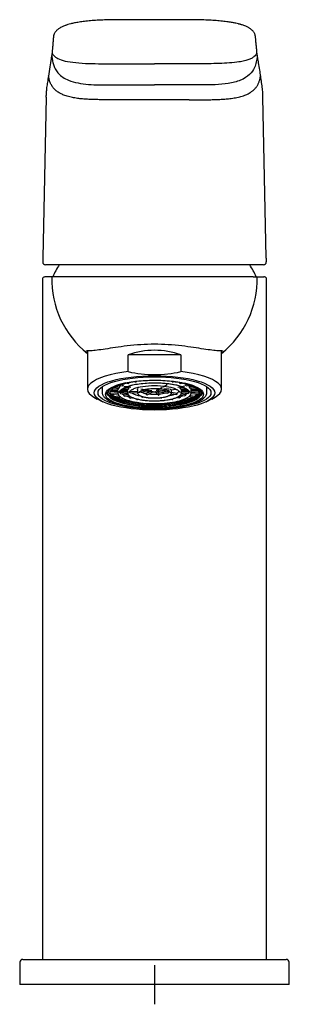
# Model space of a CAD drawing. Header units: millimetres. Extents: x -18 to 328, y -35 to 492.
# Tile 2 of 3: x 57 to 105, y 316 to 492. Entities that reach past the tile are written whole.
import ezdxf

# ---------------------------------------------------------------- set-up
doc = ezdxf.new("R2010")
doc.units = ezdxf.units.MM
doc.layers.add('DV1_Standard', color=7, linetype='Continuous')
doc.layers.add('Standard', color=7, linetype='Continuous')

# ---------------------------------------------------------------- blocks, each defined once
blk = doc.blocks.new('SEANNOT_GROUP')
at = {"layer": 'Standard', "color": 136}
for p, q in [((81.34, 323.5), (81.34, 316.5)), ((84.84, 320), (77.84, 320))]:
    blk.add_line(p, q, dxfattribs=at)
blk = doc.blocks.new('SE')
at = {"layer": 'DV1_Standard', "color": 7}
for p, q in [((75.48, 484.15), (81.35, 484.15)), ((87.22, 484.15), (81.35, 484.16)), ((75.32, 480.38), (81.35, 480.38)), ((87.38, 480.37), (81.35, 480.37)), ((62.02, 478.18), (61.42, 449.55)), ((62.04, 478.18), (62.04, 478.47)), ((100.67, 478.18), (100.66, 478.5)), ((101.28, 449.56), (100.68, 478.18)), ((100.78, 448.32), (61.92, 448.32)), ((98.96, 446.17), (61.91, 446.17)), ((98.96, 446.17), (100.85, 446.17)), ((61.35, 445.67), (61.35, 324.5)), ((101.35, 324.5), (101.35, 445.68)), ((69.42, 432.97), (69.42, 426.15)), ((86.04, 432.27), (76.66, 432.27)), ((76.66, 429.28), (76.66, 432.27)), ((86.04, 432.27), (86.04, 429.28)), ((93.29, 426.15), (93.29, 432.97)), ((72, 426.56), (72, 425.64)), ((74.46, 426.57), (75.04, 426.53)), ((75.05, 426.44), (75.04, 426.53)), ((75.09, 426.83), (75.63, 426.74)), ((75.6, 426.99), (75.71, 426.97)), ((75.65, 426.74), (75.66, 426.75)), ((75.71, 426.89), (75.71, 426.97)), ((75.88, 426.7), (77.14, 426.5)), ((76.41, 427.2), (76.64, 427.13)), ((76.67, 427.13), (76.68, 427.14)), ((77.91, 427.47), (77.96, 427.44)), ((78.02, 427.43), (78.03, 427.44)), ((81.74, 426), (82.76, 426.52)), ((82.9, 426.59), (83.63, 426.96)), ((84.56, 427.45), (84.57, 427.45)), ((84.62, 427.46), (84.66, 427.48)), ((85.51, 426.52), (86.76, 426.73)), ((85.92, 427.16), (85.93, 427.16)), ((85.97, 427.16), (86.19, 427.22)), ((86.98, 426.78), (86.98, 426.78)), ((87, 426.77), (87.52, 426.86)), ((87.62, 426.57), (88.15, 426.61)), ((87.62, 426.57), (87.62, 426.48)), ((90.7, 425.64), (90.7, 426.56)), ((72.89, 425.58), (73.06, 425.14)), ((73.44, 425.43), (74.82, 425.54)), ((73.44, 425.43), (73.44, 425.4)), ((73.45, 425.35), (73.44, 425.4)), ((73.46, 425.8), (74.81, 425.8)), ((73.49, 425.21), (73.49, 425.21)), ((73.49, 425.2), (73.49, 425.21)), ((73.49, 425.2), (73.5, 425.2)), ((73.5, 425.2), (74.86, 425.31)), ((73.65, 426.04), (74.8, 426.04)), ((74.07, 426.36), (75, 426.29)), ((74.25, 424.87), (75.04, 425)), ((74.25, 424.87), (74.25, 424.84)), ((74.25, 424.79), (74.25, 424.84)), ((74.35, 424.64), (75.26, 424.79)), ((74.81, 425.96), (74.8, 426.04)), ((74.81, 425.81), (74.82, 425.49)), ((75.01, 426.29), (75.02, 426.3)), ((75.18, 425.8), (76.55, 425.81)), ((75.29, 425.58), (76.55, 425.68)), ((75.29, 425.58), (75.29, 425.5)), ((75.32, 425.35), (75.32, 425.35)), ((75.33, 425.34), (76.57, 425.44)), ((75.42, 426.04), (76.54, 426.05)), ((75.71, 426.24), (76.69, 426.16)), ((75.9, 425.15), (76.62, 425.27)), ((75.9, 425.15), (75.9, 425.07)), ((75.96, 424.92), (75.96, 424.92)), ((75.99, 424.92), (76.79, 425.05)), ((76.15, 426.44), (76.73, 426.4)), ((76.54, 426.05), (76.54, 425.97)), ((76.55, 425.81), (76.56, 425.5)), ((76.7, 426.17), (76.7, 426.17)), ((76.73, 426.4), (76.73, 426.32)), ((76.88, 424.78), (77.08, 424.84)), ((76.88, 424.78), (76.88, 424.7)), ((76.97, 425.72), (78.32, 425.82)), ((76.97, 425.72), (76.97, 425.63)), ((76.99, 425.48), (77, 425.48)), ((77.01, 425.48), (78.33, 425.58)), ((78.31, 426.01), (78.33, 425.5)), ((78.7, 425.62), (78.71, 425.62)), ((78.72, 425.61), (80.77, 425.78)), ((78.94, 426.21), (80.79, 425.91)), ((79.02, 424.84), (79.02, 424.9)), ((79.06, 425.88), (80.34, 425.98)), ((79.19, 424.71), (79.35, 424.79)), ((79.89, 425.36), (80.69, 425.77)), ((79.89, 425.36), (79.89, 425.28)), ((80, 425.15), (80.01, 425.15)), ((80.06, 425.15), (81.08, 425.67)), ((80.52, 425.92), (80.49, 425.96)), ((81.45, 425.66), (81.99, 425.11)), ((81.8, 425.71), (82.21, 425.28)), ((81.87, 425.74), (83.72, 425.44)), ((81.95, 425.87), (84.01, 426.03)), ((82.08, 425.07), (82.09, 425.08)), ((82.17, 426.13), (82.11, 426.04)), ((82.17, 426.13), (83.95, 426.27)), ((82.21, 425.2), (82.21, 425.28)), ((82.38, 425.9), (83.8, 425.68)), ((83.74, 425.44), (83.75, 425.45)), ((83.8, 425.59), (83.8, 425.68)), ((84.27, 426.06), (84.27, 426.06)), ((84.28, 426.05), (85.2, 426.13)), ((84.32, 425.34), (85.27, 425.19)), ((84.37, 425.5), (84.39, 426.02)), ((84.37, 425.59), (85.35, 425.43)), ((85.29, 425.19), (85.29, 425.2)), ((85.35, 425.34), (85.35, 425.43)), ((85.68, 424.87), (85.91, 424.81)), ((85.91, 424.72), (85.91, 424.81)), ((85.95, 426.43), (85.94, 426.35)), ((85.94, 425.08), (86.78, 424.95)), ((85.95, 426.43), (86.47, 426.48)), ((85.98, 426.2), (85.98, 426.2)), ((85.99, 426.19), (86.93, 426.27)), ((86.1, 425.31), (86.86, 425.19)), ((86.14, 425.5), (86.15, 425.86)), ((86.14, 425.47), (87.4, 425.38)), ((86.15, 425.99), (86.16, 426.08)), ((86.15, 425.84), (86.15, 425.84)), ((86.15, 425.84), (87.49, 425.84)), ((86.15, 425.72), (87.44, 425.62)), ((86.16, 426.08), (87.22, 426.09)), ((86.8, 424.95), (86.81, 424.95)), ((86.86, 425.1), (86.86, 425.19)), ((87.41, 425.38), (87.41, 425.39)), ((87.44, 425.54), (87.44, 425.62)), ((87.49, 424.83), (88.43, 424.68)), ((87.65, 426.33), (87.65, 426.33)), ((87.66, 426.32), (88.56, 426.4)), ((87.7, 425.05), (88.54, 424.92)), ((87.85, 425.35), (89.24, 425.24)), ((87.88, 425.49), (87.89, 425.92)), ((87.88, 425.59), (89.3, 425.49)), ((87.9, 426.09), (87.89, 426)), ((87.89, 425.92), (87.9, 426.01)), ((87.89, 425.85), (87.89, 425.85)), ((87.89, 425.84), (89.21, 425.85)), ((87.9, 426.09), (88.99, 426.09)), ((88.54, 424.89), (88.53, 424.83)), ((88.54, 424.89), (88.54, 424.92)), ((89.25, 425.25), (89.24, 425.25)), ((89.3, 425.46), (89.29, 425.4)), ((89.3, 425.46), (89.3, 425.49)), ((89.64, 425.15), (89.77, 425.48)), ((71.12, 424.4), (72.14, 423.91)), ((74.33, 424.64), (74.33, 424.65)), ((75.53, 424.39), (75.81, 424.47)), ((75.53, 424.39), (75.53, 424.35)), ((75.54, 424.31), (75.53, 424.35)), ((75.65, 424.17), (75.64, 424.17)), ((75.68, 424.17), (76.17, 424.31)), ((76.97, 424.56), (76.97, 424.55)), ((77.01, 424.55), (77.41, 424.67)), ((77.22, 423.93), (77.22, 423.98)), ((77.35, 423.8), (77.34, 423.8)), ((77.4, 423.81), (77.6, 423.91)), ((78.28, 424.27), (78.27, 424.28)), ((78.34, 424.28), (78.46, 424.34)), ((79.13, 424.71), (79.12, 424.71)), ((79.32, 423.58), (79.31, 423.58)), ((79.42, 423.61), (79.45, 423.65)), ((79.79, 424.1), (79.8, 424.1)), ((81.42, 424.04), (81.41, 424.04)), ((81.44, 423.5), (81.43, 423.5)), ((82.45, 424.64), (82.47, 424.62)), ((82.56, 424.59), (82.57, 424.59)), ((83.03, 424.11), (83.04, 424.11)), ((83.4, 423.67), (83.45, 423.62)), ((83.55, 423.59), (83.54, 423.59)), ((84.33, 424.37), (84.48, 424.3)), ((84.53, 424.29), (84.54, 424.29)), ((85.23, 423.94), (85.44, 423.83)), ((85.35, 424.7), (85.78, 424.58)), ((85.5, 423.83), (85.49, 423.83)), ((85.62, 424.01), (85.62, 423.96)), ((85.82, 424.58), (85.82, 424.58)), ((86.62, 424.34), (87.14, 424.2)), ((86.98, 424.51), (87.28, 424.43)), ((87.18, 424.2), (87.17, 424.2)), ((87.28, 424.39), (87.28, 424.43)), ((87.28, 424.39), (87.28, 424.34)), ((88.45, 424.69), (88.45, 424.69)), ((90.56, 423.91), (91.58, 424.4)), ((57.35, 324), (57.31, 320)), ((57.86, 324.5), (74.44, 324.5)), ((74.44, 324.5), (88.26, 324.5)), ((88.26, 324.5), (104.84, 324.5)), ((104.85, 324.5), (104.84, 324.5)), ((105.39, 320), (105.35, 324)), ((105.38, 320), (57.31, 320)), ((105.39, 320), (105.38, 320))]:
    blk.add_line(p, q, dxfattribs=at)
for centre, radius, start, end in [((59.26, 448.66), 42.04, 0.2429, 1.206), ((61.91, 448.82), 0.5, 178.8014, 270), ((81.35, 437.77), 20, 148.112, 155.1654), ((81.35, 437.77), 20, 24.8346, 31.8821), ((100.78, 448.82), 0.5, 269.9851, 1.2142), ((100.79, 448.82), 0.5, 270, 1.1986), ((79.98, 445.74), 16.95, 178.559, 231.3892), ((82.6, 445.8), 17.06, 308.794, 1.2325), ((81.35, 396.33), 37.83, 82.5948, 97.405), ((81.35, 449.71), 20.97, 257.0745, 282.9255), ((78.29, 421.5), 6.05, 112.0798, 115.2089), ((78, 427.57), 0.138, 283.3706, 323.6812), ((84.59, 427.59), 0.137, 218.6638, 257.5469), ((74.09, 426.09), 0.917, 214.856, 225.2043), ((74.09, 426.05), 0.917, 214.0418, 225.2343), ((73.8, 425.38), 0.357, 184.2138, 208.8653), ((75.52, 427.54), 2.99, 231.2098, 244.7195), ((75.52, 427.57), 2.99, 232.1413, 244.7063), ((75.49, 425.99), 0.684, 153.7073, 175.8943), ((63.16, 425.56), 11.65, 1.2287, 1.967), ((75.79, 426.07), 0.7, 205.2845, 224.3861), ((76.89, 427.21), 2.29, 234.0118, 244.3277), ((78.55, 430.7), 6.15, 248.5826, 254.2045), ((77.04, 426), 0.501, 160.0357, 174.639), ((67.93, 425.68), 8.61, 0.9199, 1.9183), ((79.43, 429.15), 4.25, 238.9837, 262.7003), ((80.18, 427.94), 2.59, 242.4535, 263.5655), ((79.16, 424.84), 0.136, 179.7459, 257.0567), ((80.03, 425.28), 0.136, 179.4921, 256.8688), ((80.02, 425.24), 0.0992, 262.3463, 296.0855), ((81.35, 434.4), 9.16, 263.7138, 273.1021), ((80.85, 426.28), 0.491, 227.5467, 266.1044), ((81.08, 426.53), 0.84, 243.6145, 261.3639), ((80.75, 426), 0.225, 274.2318, 287.7261), ((80.85, 426.29), 0.384, 260.7592, 272.8953), ((81.35, 427.84), 2.18, 263.0427, 273.0197), ((81.47, 427.01), 1.35, 275.3813, 288.2925), ((81.59, 426.29), 0.323, 277.0373, 298.219), ((81.84, 426.2), 0.447, 268.679, 310.4772), ((81.71, 426.35), 0.507, 289.874, 322.7127), ((81.92, 426.23), 0.366, 263.2765, 274.482), ((82.07, 425.19), 0.112, 224.426, 275.0388), ((81.74, 425.37), 0.869, 60.6382, 67.0765), ((82.08, 425.21), 0.132, 275.7476, 357.8626), ((81.91, 426.15), 0.364, 305.6482, 313.3416), ((81.89, 430.13), 4.85, 273.7998, 287.6308), ((82.24, 432.74), 7.95, 281.5616, 289.7686), ((85.63, 425.99), 0.538, 9.6137, 22.9913), ((88.88, 425.9), 2.72, 177.9701, 181.1266), ((86.95, 426.06), 0.653, 318.1909, 334.6309), ((87.17, 425.98), 0.734, 8.4118, 28.9844), ((90.76, 425.89), 2.87, 177.8734, 180.8657), ((88.28, 424.86), 0.248, 322.8258, 354.263), ((87.32, 427.33), 2.73, 296.3333, 310.4316), ((87.32, 427.37), 2.73, 296.3492, 309.4269), ((89.07, 425.4), 0.231, 319.8718, 326.2465), ((88.8, 425.45), 0.494, 338.9515, 354.1784), ((88.67, 426.07), 0.856, 317.3354, 323.8251), ((88.67, 426.04), 0.856, 317.3029, 324.4571), ((88.99, 425.83), 0.859, 330.1262, 346.9661), ((74.36, 424.72), 0.0814, 238.8522, 243.9497), ((74.35, 424.69), 0.0531, 244.0528, 250.9695), ((77.7, 432.1), 8.04, 247.2736, 254.4055), ((77.7, 432.13), 8.04, 247.7121, 254.3992), ((75.71, 424.32), 0.17, 185.1991, 240.1212), ((75.67, 424.27), 0.11, 246.9213, 254.1671), ((75.67, 424.24), 0.0795, 254.17, 263.2445), ((79.72, 439.33), 15.55, 255.9554, 260.7514), ((79.72, 439.37), 15.55, 256.189, 259.6144), ((77.37, 423.95), 0.15, 186.138, 248.5105), ((77.36, 423.94), 0.137, 251.8241, 260.719), ((77.37, 423.91), 0.11, 260.6845, 271.057), ((80.1, 436.23), 11.9, 256.6538, 257.6687), ((77.36, 423.89), 0.0879, 273.1745, 297.055), ((78.3, 424.41), 0.136, 179.8546, 257.1373), ((79.32, 423.71), 0.134, 185.907, 254.1045), ((79.33, 423.73), 0.153, 255.2105, 265.7339), ((79.34, 423.71), 0.136, 265.706, 277.1175), ((80.83, 434.66), 10.58, 261.833, 265.844), ((79.34, 423.68), 0.104, 277.2813, 318.3747), ((79.8, 424.23), 0.131, 219.8743, 265.0378), ((79.81, 424.21), 0.113, 265.0637, 317.9086), ((81.14, 431.77), 7.19, 263.0522, 267.7698), ((81.42, 423.62), 0.118, 203.6104, 257.5035), ((81.41, 424.17), 0.123, 230.7403, 270.855), ((81.43, 423.65), 0.151, 257.7272, 270.1804), ((81.42, 424.17), 0.124, 269.4695, 308.9331), ((81.44, 423.66), 0.152, 270.1591, 282.6479), ((81.44, 423.62), 0.119, 282.9661, 334.8382), ((82.55, 424.7), 0.112, 224.4308, 275.1617), ((82.56, 424.72), 0.132, 275.5849, 338.9849), ((83.02, 424.22), 0.112, 224.4329, 275.2146), ((83.02, 424.24), 0.132, 275.515, 329.0841), ((83.52, 423.69), 0.102, 224.0763, 258.6485), ((83.52, 423.72), 0.132, 259.6884, 274.6704), ((83.53, 423.74), 0.153, 274.6215, 288.4168), ((83.54, 423.72), 0.135, 290.0473, 354.0553), ((84.51, 424.43), 0.138, 283.832, 0.1523), ((82.69, 435.78), 11.43, 282.5343, 283.8663), ((85.48, 423.91), 0.088, 243.3643, 256.7265), ((85.48, 423.93), 0.101, 261.2379, 279.8854), ((85.48, 423.97), 0.147, 280.0334, 294.779), ((85.47, 423.97), 0.154, 298.7416, 353.6603), ((83.1, 438.73), 14.94, 279.7292, 284.5955), ((83.1, 438.77), 14.94, 280.51, 284.3513), ((87.15, 424.26), 0.0643, 262.5608, 286.9655), ((87.14, 424.33), 0.135, 287.3599, 302.5978), ((87.09, 424.36), 0.183, 309.4982, 353.9282), ((85.17, 431.67), 7.55, 286.2518, 293.1033), ((85.17, 431.64), 7.55, 286.2433, 293.5679), ((88.39, 424.8), 0.129, 298.9117, 312.8119), ((57.85, 324), 0.5, 90, 179.5), ((104.85, 324), 0.5, 0.5, 90)]:
    blk.add_arc(centre, radius, start, end, dxfattribs=at)
for centre, major_axis, ratio, start_param, end_param in [((81.35, 423.06), (-11.94, 0), 0.838561, 4.308563, 5.116215), ((81.35, 426.15), (11.94, 0), 0.285187, 1.974622, 3.68302), ((81.35, 426.15), (-11.94, 0), 0.285187, 2.600166, 4.308563), ((81.35, 425.4), (-8.34, 0), 0.285192, 5.370937, 6.283185), ((81.35, 425.4), (-8.34, 0), 0.285192, 0, 4.003911), ((81.35, 426.03), (-6.55, 0), 0.285192, -0.418527, -0.272287), ((81.35, 425.4), (6.4, 0), 0.285187, 0.708074, 2.514), ((81.35, 425.4), (-6.4, 0), 0.285187, 3.821896, 5.601097), ((81.35, 426.03), (-4.81, 0), 0.285192, -0.384094, -0.279682), ((81.35, 425.4), (-4.66, 0), 0.285187, 3.778958, 5.64829), ((81.35, 425.4), (4.67, 0), 0.285187, 0.646305, 2.498146), ((81.35, 426.03), (4.81, 0), 0.285192, 0.299718, 0.402614), ((81.35, 426.03), (6.55, 0), 0.285192, 0.292324, 0.436723), ((81.35, 425.64), (-9.35, 0), 0.285187, 0.00154, 0.010148), ((81.35, 425.85), (-8.51, 0), 0.285192, 0.007397, 0.109622), ((81.35, 425.58), (-8.02, 0), 0.285192, 0, 3.093743), ((81.35, 425.58), (-8.02, 0), 0.285192, 6.283026, 6.283185), ((81.35, 425.83), (-8.16, 0), 0.285192, 0.205538, 0.270371), ((81.35, 425.83), (-8.16, 0), 0.285192, 0.273206, 0.531436), ((81.35, 425.51), (6.27, 0), 0.285187, 3.131033, 3.15174), ((81.35, 425.51), (4.79, 0), 0.285187, 3.121122, 3.152094), ((81.35, 425.51), (4.53, 0), 0.285187, 3.131091, 3.15174), ((81.35, 425.51), (-3.02, 0), 0.285187, 6.265574, 6.283185), ((81.35, 425.51), (-3.02, 0), 0.285187, 0, 0.010502), ((81.35, 425.51), (2.76, 0), 0.285187, 3.13627, 3.15174), ((81.35, 425.4), (2.89, 0), 0.285187, 0.71851, 2.45901), ((81.35, 425.4), (2.88, 0), 0.285187, 0.647038, 2.38274), ((81.35, 426.03), (6.25, 0), 0.285192, -0.753908, -0.615893), ((81.35, 425.51), (4.79, 0), 0.285187, 0, 0.010148), ((81.35, 425.51), (4.79, 0), 0.285187, 6.272684, 6.283185), ((81.35, 426.03), (6.25, 0), 0.285192, -0.492106, -0.365007), ((81.35, 425.51), (6.27, 0), 0.285187, 0.010502, 0.014154), ((81.35, 425.51), (-6.53, 0), 0.285187, 3.139205, 3.15174), ((81.35, 425.83), (8.16, 0), 0.285192, -0.507503, -0.258059), ((81.35, 425.83), (-8.16, 0), 0.285192, -3.387157, -3.34713), ((81.35, 425.85), (-8.51, 0), 0.285192, 3.03197, 3.130331), ((81.35, 425.83), (-8.16, 0), 0.285192, 0.535737, 0.79253), ((81.35, 425.83), (-8.16, 0), 0.285192, 0.798241, 1.053663), ((81.35, 425.83), (-8.16, 0), 0.285192, 1.060704, 1.31485), ((81.35, 425.4), (-6.4, 0), 0.285187, 0.90252, 2.173197), ((81.35, 425.4), (6.4, 0), 0.285187, 4.101957, 5.211538), ((81.35, 425.4), (-4.66, 0), 0.285187, 1.087328, 2.206344), ((81.35, 425.83), (-8.16, 0), 0.285192, 1.323115, 1.576099), ((81.35, 425.4), (2.88, 0), 0.285187, 4.226708, 5.18611), ((81.35, 425.4), (4.67, 0), 0.285187, 4.43583, 5.19696), ((81.35, 425.4), (2.89, 0), 0.285187, 4.545926, 5.277525), ((81.35, 425.83), (8.16, 0), 0.285192, 4.727057, 4.979012), ((81.35, 425.83), (8.16, 0), 0.285192, -1.29385, -1.042775), ((81.35, 425.83), (8.16, 0), 0.285192, -1.03165, -0.781292), ((81.35, 425.83), (8.16, 0), 0.285192, -0.769533, -0.519721)]:
    blk.add_ellipse(centre, major_axis=major_axis, ratio=ratio, start_param=start_param, end_param=end_param, dxfattribs=at)
for centre, major_axis in [((81.35, 425.49), (10.75, 0)), ((81.35, 425.49), (10.07, 0)), ((81.35, 425.25), (-8.75, 0))]:
    blk.add_ellipse(centre, major_axis=major_axis, ratio=0.285187, dxfattribs=at)
for points, knots in [([(100.67, 478.53), (100.67, 478.59), (100.67, 478.8), (100.64, 479.2), (100.61, 479.72), (100.54, 480.25), (100.44, 480.79), (100.37, 481.35), (100.27, 482.1), (100.12, 483.09), (99.93, 484.2), (99.8, 485), (99.72, 485.42), (99.69, 485.62), (99.65, 485.78), (99.62, 486.08), (99.59, 486.49), (99.55, 486.87), (99.52, 487.29), (99.48, 487.67), (99.45, 488.01), (99.42, 488.32), (99.4, 488.58), (99.38, 488.76), (99.37, 488.89), (99.35, 488.98), (99.34, 489.08), (99.31, 489.2), (99.27, 489.34), (99.22, 489.5), (99.13, 489.68), (99, 489.86), (98.84, 490.05), (98.65, 490.22), (98.47, 490.37), (98.29, 490.49), (98.09, 490.6), (97.87, 490.72), (97.61, 490.84), (97.31, 490.96), (97.02, 491.06), (96.79, 491.13), (96.62, 491.18), (96.48, 491.22), (96.23, 491.28), (95.83, 491.38), (95.23, 491.5), (94.43, 491.63), (93.45, 491.75), (92.33, 491.85), (91.11, 491.93), (89.79, 491.98), (88.33, 492), (86.59, 492.01), (84.51, 492.01), (82.18, 492.01), (79.9, 492.01), (77.82, 492.01), (75.92, 492.01), (74.14, 492), (72.55, 491.97), (71.17, 491.9), (69.97, 491.82), (68.88, 491.71), (67.92, 491.58), (67.1, 491.43), (66.44, 491.28), (65.99, 491.15), (65.69, 491.06), (65.49, 490.99), (65.26, 490.9), (65, 490.8), (64.73, 490.67), (64.46, 490.52), (64.22, 490.36), (64.03, 490.21), (63.87, 490.05), (63.66, 489.82), (63.47, 489.49), (63.36, 489.13), (63.32, 488.82), (63.3, 488.54), (63.27, 488.25), (63.24, 487.91), (63.21, 487.55), (63.18, 487.19), (63.15, 486.86), (63.12, 486.55), (63.09, 486.24), (63.06, 485.85), (63.02, 485.66), (62.97, 485.37), (62.85, 484.7), (62.66, 483.55), (62.44, 482.15), (62.3, 481.07), (62.19, 480.38), (62.11, 479.92), (62.09, 479.59), (62.07, 479.41), (62.07, 479.39)], [0, 0, 0, 0, 0.005646, 0.026321, 0.047924, 0.07046, 0.093637, 0.117679, 0.142088, 0.190946, 0.247308, 0.287596, 0.295974, 0.304327, 0.312647, 0.320893, 0.328769, 0.337993, 0.347295, 0.355668, 0.363202, 0.369892, 0.375724, 0.380113, 0.382109, 0.383978, 0.385953, 0.388181, 0.390784, 0.393685, 0.396917, 0.400627, 0.40457, 0.408132, 0.411056, 0.413631, 0.416057, 0.418559, 0.421591, 0.424743, 0.427521, 0.429477, 0.430636, 0.431539, 0.433055, 0.436326, 0.440501, 0.4456, 0.451715, 0.458198, 0.464712, 0.471845, 0.479691, 0.488137, 0.499815, 0.513156, 0.525539, 0.536352, 0.546554, 0.556154, 0.564976, 0.57205, 0.578742, 0.585046, 0.59092, 0.596341, 0.601346, 0.605444, 0.607295, 0.608959, 0.611066, 0.613767, 0.616724, 0.620274, 0.623962, 0.627141, 0.629782, 0.633341, 0.641194, 0.64792, 0.653898, 0.659654, 0.665868, 0.673394, 0.681656, 0.690303, 0.696751, 0.703525, 0.710623, 0.718093, 0.727264, 0.740272, 0.754011, 0.818257, 0.889533, 0.937884, 0.958396, 0.978143, 0.996975, 1, 1, 1, 1]), ([(63.03, 485.51), (63.04, 485.46), (63.07, 485.15), (63.16, 484.59), (63.37, 483.83), (63.71, 483.09), (64.23, 482.37), (64.98, 481.72), (66.12, 481.12), (67.69, 480.69), (69.58, 480.46), (71.49, 480.38), (73.41, 480.37), (74.68, 480.37), (75.32, 480.37)], [0, 0, 0, 0, 0.015317, 0.091576, 0.167835, 0.244094, 0.320353, 0.396611, 0.47287, 0.578297, 0.683723, 0.789149, 0.894576, 1, 1, 1, 1]), ([(63.1, 486.07), (63.14, 485.98), (63.22, 485.81), (63.43, 485.56), (63.81, 485.23), (64.57, 484.83), (66.21, 484.45), (68.42, 484.24), (70.77, 484.16), (73.13, 484.15), (74.7, 484.15), (75.48, 484.15)], [0, 0, 0, 0, 0.069885, 0.137847, 0.203245, 0.34121, 0.472754, 0.605169, 0.737583, 0.869315, 1, 1, 1, 1]), ([(99.6, 486.07), (99.6, 486.05), (99.54, 485.94), (99.42, 485.73), (99.16, 485.45), (98.77, 485.17), (98.22, 484.9), (97.44, 484.66), (96.3, 484.44), (94.75, 484.28), (92.9, 484.19), (91.01, 484.16), (89.11, 484.15), (87.85, 484.15), (87.22, 484.15)], [0, 0, 0, 0, 0.013542, 0.089938, 0.166334, 0.24273, 0.319126, 0.395523, 0.471919, 0.577535, 0.683151, 0.788768, 0.894384, 1, 1, 1, 1]), ([(99.67, 485.51), (99.63, 485.16), (99.54, 484.48), (99.17, 483.37), (98.41, 482.19), (96.79, 481.14), (94.53, 480.59), (92.15, 480.4), (89.76, 480.37), (88.17, 480.37), (87.38, 480.37)], [0, 0, 0, 0, 0.103265, 0.203432, 0.337815, 0.471471, 0.604222, 0.736973, 0.868487, 1, 1, 1, 1]), ([(75.16, 477.74), (75.16, 477.74), (74.85, 477.74), (74.24, 477.74), (73.33, 477.74), (72.41, 477.74), (71.49, 477.75), (70.57, 477.77), (69.66, 477.8), (68.74, 477.86), (67.83, 477.95), (66.92, 478.09), (66.04, 478.28), (65.15, 478.57), (64.6, 478.82), (64.06, 479.14), (63.59, 479.53), (63.19, 479.99), (62.87, 480.51), (62.64, 481.08), (62.52, 481.59), (62.47, 481.91), (62.45, 482.03)], [0, 0, 0, 0, 0.000001, 0.057854, 0.115708, 0.173562, 0.231416, 0.289269, 0.347123, 0.404977, 0.46283, 0.520684, 0.578538, 0.636392, 0.684332, 0.732272, 0.780212, 0.828152, 0.876092, 0.924032, 0.971972, 1, 1, 1, 1]), ([(62.07, 479.39), (62.06, 479.27), (62.05, 479), (62.03, 478.71), (62.03, 478.54), (62.03, 478.51)], [0, 0, 0, 0, 0.416576, 0.900482, 1, 1, 1, 1]), ([(87.54, 477.74), (86.96, 477.74), (85.77, 477.74), (84, 477.74), (82.23, 477.74), (80.47, 477.74), (78.7, 477.74), (76.93, 477.74), (75.74, 477.74), (75.16, 477.74)], [0, 0, 0, 0, 0.142857, 0.285715, 0.428572, 0.57143, 0.714287, 0.857144, 1, 1, 1, 1]), ([(61.42, 449.54), (61.41, 449.37), (61.41, 449.23), (61.41, 448.96), (61.41, 448.87), (61.41, 448.84)], [0, 0, 0, 0, 0.425519, 0.425519, 1, 1, 1, 1]), ([(61.91, 446.17), (61.82, 446.16), (61.67, 446.15), (61.5, 446.05), (61.39, 445.89), (61.38, 445.75), (61.37, 445.67)], [0, 0, 0, 0, 0.250334, 0.499978, 0.749638, 1, 1, 1, 1]), ([(101.34, 445.67), (101.34, 445.75), (101.33, 445.85), (101.28, 445.97), (101.22, 446.04), (101.15, 446.1), (101.02, 446.16), (100.92, 446.16), (100.84, 446.17)], [0, 0, 0, 0, 0.269175, 0.387216, 0.499889, 0.612581, 0.730674, 1, 1, 1, 1]), ([(76.47, 433.85), (75, 433.68), (73.68, 433.47), (71.47, 433.13), (70.6, 433.03), (69.43, 432.96), (69.12, 432.99), (69.09, 432.83), (69.19, 432.71), (69.41, 432.52)], [0, 0, 0, 0, 0.276306, 0.276306, 0.552613, 0.552613, 0.828919, 0.828919, 1, 1, 1, 1]), ([(93.29, 432.52), (93.51, 432.71), (93.61, 432.83), (93.58, 432.99), (93.27, 432.96), (92.09, 433.03), (91.23, 433.13), (89.01, 433.47), (87.7, 433.68), (86.23, 433.85)], [0, 0, 0, 0, 0.170574, 0.170574, 0.44705, 0.44705, 0.723525, 0.723525, 1, 1, 1, 1]), ([(73.33, 425.37), (73.3, 425.98), (74.15, 426.57), (77.1, 427.44), (79.19, 427.69), (82.34, 427.7), (83.4, 427.64), (85.34, 427.42), (86.25, 427.25), (87.74, 426.84), (88.35, 426.58), (89.17, 426.03), (89.4, 425.73), (89.43, 424.82), (88.59, 424.23), (85.63, 423.37), (83.55, 423.12), (80.39, 423.11), (79.34, 423.16), (77.39, 423.38), (76.49, 423.55), (74.99, 423.97), (74.38, 424.22), (73.56, 424.77), (73.34, 425.07), (73.33, 425.37)], [0, 0, 0, 0, 0.125, 0.125, 0.25, 0.25, 0.3125, 0.3125, 0.375, 0.375, 0.4375, 0.4375, 0.5, 0.5, 0.625, 0.625, 0.75, 0.75, 0.8125, 0.8125, 0.875, 0.875, 0.9375, 0.9375, 1, 1, 1, 1]), ([(73.33, 425.37), (73.35, 424.77), (74.23, 424.18), (77.24, 423.34), (79.34, 423.1), (82.49, 423.11), (83.54, 423.18), (85.46, 423.41), (86.35, 423.58), (87.81, 424.01), (88.4, 424.27), (89.18, 424.82), (89.39, 425.12), (89.35, 426.03), (88.47, 426.61), (85.46, 427.45), (83.36, 427.69), (80.21, 427.68), (79.17, 427.62), (77.24, 427.39), (76.35, 427.21), (74.89, 426.79), (74.3, 426.53), (73.53, 425.98), (73.33, 425.69), (73.33, 425.4)], [0, 0, 0, 0, 0.1252, 0.1252, 0.250401, 0.250401, 0.313001, 0.313001, 0.375601, 0.375601, 0.438201, 0.438201, 0.500801, 0.500801, 0.626002, 0.626002, 0.751202, 0.751202, 0.813802, 0.813802, 0.876402, 0.876402, 0.939002, 0.939002, 1, 1, 1, 1]), ([(75.08, 425.53), (75.08, 425.54), (75.08, 425.58), (75.1, 425.67), (75.16, 425.78), (75.25, 425.89), (75.38, 426.01), (75.54, 426.13), (75.73, 426.25), (75.96, 426.36), (76.19, 426.47), (76.35, 426.52), (76.43, 426.55)], [0, 0, 0, 0, 0.028013, 0.142737, 0.250974, 0.365764, 0.477086, 0.587416, 0.697726, 0.808373, 0.919467, 1, 1, 1, 1]), ([(75.71, 426.89), (75.71, 426.88), (75.71, 426.86), (75.71, 426.85), (75.71, 426.84), (75.71, 426.82), (75.7, 426.81), (75.7, 426.8), (75.69, 426.79), (75.69, 426.78), (75.68, 426.77), (75.67, 426.76), (75.67, 426.75), (75.66, 426.75), (75.66, 426.75), (75.66, 426.75)], [0, 0, 0, 0, 0.221311, 0.221311, 0.221311, 0.442628, 0.442628, 0.442628, 0.663859, 0.663859, 0.663859, 0.885042, 0.885042, 0.885042, 1, 1, 1, 1]), ([(76.67, 427.13), (76.66, 427.13), (76.65, 427.13), (76.65, 427.13), (76.64, 427.13), (76.64, 427.13), (76.64, 427.13)], [0, 0, 0, 0, 0.856178, 0.856178, 0.856178, 1, 1, 1, 1]), ([(76.77, 427.28), (76.77, 427.26), (76.77, 427.25), (76.76, 427.23), (76.76, 427.22), (76.75, 427.21), (76.75, 427.2), (76.74, 427.18), (76.73, 427.17), (76.73, 427.16), (76.72, 427.15), (76.71, 427.15), (76.7, 427.14), (76.69, 427.14), (76.69, 427.14), (76.68, 427.14)], [0, 0, 0, 0, 0.221311, 0.221311, 0.221311, 0.442628, 0.442628, 0.442628, 0.663859, 0.663859, 0.663859, 0.885042, 0.885042, 0.885042, 1, 1, 1, 1]), ([(78.02, 427.43), (78.01, 427.43), (77.99, 427.43), (77.98, 427.44), (77.98, 427.44), (77.97, 427.44), (77.96, 427.44)], [0, 0, 0, 0, 0.63709, 0.63709, 0.63709, 1, 1, 1, 1]), ([(84.62, 427.46), (84.62, 427.46), (84.62, 427.46), (84.62, 427.46), (84.61, 427.46), (84.6, 427.45), (84.59, 427.45), (84.58, 427.45), (84.57, 427.45), (84.57, 427.45)], [0, 0, 0, 0, 0.055712, 0.055712, 0.055712, 0.67706, 0.67706, 0.67706, 1, 1, 1, 1]), ([(85.92, 427.16), (85.91, 427.17), (85.9, 427.17), (85.89, 427.18), (85.89, 427.18), (85.88, 427.19), (85.87, 427.2), (85.86, 427.22), (85.85, 427.23), (85.85, 427.24), (85.84, 427.25), (85.84, 427.27), (85.84, 427.28), (85.84, 427.29), (85.84, 427.3), (85.84, 427.3)], [0, 0, 0, 0, 0.221181, 0.221181, 0.221181, 0.442362, 0.442362, 0.442362, 0.66354, 0.66354, 0.66354, 0.884735, 0.884735, 0.884735, 1, 1, 1, 1]), ([(85.97, 427.16), (85.96, 427.16), (85.95, 427.16), (85.95, 427.16), (85.94, 427.16), (85.94, 427.16), (85.93, 427.16)], [0, 0, 0, 0, 0.563168, 0.563168, 0.563168, 1, 1, 1, 1]), ([(86.28, 426.55), (86.34, 426.52), (86.49, 426.47), (86.72, 426.37), (86.95, 426.26), (87.15, 426.14), (87.31, 426.02), (87.44, 425.91), (87.53, 425.79), (87.59, 425.68), (87.62, 425.59), (87.62, 425.55), (87.62, 425.54)], [0, 0, 0, 0, 0.068481, 0.181117, 0.293377, 0.405185, 0.516503, 0.627426, 0.738309, 0.850027, 0.964886, 1, 1, 1, 1]), ([(86.98, 426.78), (86.97, 426.78), (86.96, 426.79), (86.96, 426.8), (86.95, 426.8), (86.94, 426.81), (86.94, 426.83), (86.93, 426.84), (86.93, 426.85), (86.93, 426.86), (86.92, 426.88), (86.92, 426.89), (86.92, 426.9), (86.92, 426.91), (86.92, 426.92), (86.92, 426.93)], [0, 0, 0, 0, 0.221181, 0.221181, 0.221181, 0.442362, 0.442362, 0.442362, 0.66354, 0.66354, 0.66354, 0.884735, 0.884735, 0.884735, 1, 1, 1, 1]), ([(87, 426.77), (87, 426.77), (87, 426.77), (87, 426.77), (86.99, 426.77), (86.99, 426.78), (86.98, 426.78)], [0, 0, 0, 0, 0.470964, 0.470964, 0.470964, 1, 1, 1, 1]), ([(72, 425.6), (72, 425.55), (72.01, 425.45), (72.06, 425.27), (72.14, 425.07), (72.25, 424.89), (72.41, 424.7), (72.59, 424.52), (72.82, 424.35), (73.08, 424.18), (73.38, 424.02), (73.71, 423.87), (74.06, 423.72), (74.44, 423.59), (74.85, 423.46), (75.28, 423.35), (75.73, 423.24), (76.2, 423.14), (76.69, 423.05), (77.2, 422.97), (77.73, 422.9), (78.27, 422.84), (78.82, 422.79), (79.38, 422.75), (79.94, 422.71), (80.52, 422.69), (81.09, 422.68), (81.67, 422.68), (82.25, 422.7), (82.82, 422.72), (83.38, 422.75), (83.94, 422.79), (84.49, 422.84), (85.03, 422.91), (85.55, 422.98), (86.06, 423.06), (86.55, 423.15), (87.02, 423.25), (87.46, 423.36), (87.89, 423.47), (88.29, 423.6), (88.67, 423.73), (89.02, 423.88), (89.34, 424.03), (89.63, 424.19), (89.89, 424.36), (90.13, 424.54), (90.32, 424.73), (90.48, 424.93), (90.59, 425.12), (90.66, 425.32), (90.7, 425.49), (90.7, 425.59), (90.7, 425.64)], [0, 0, 0, 0, 0.011027, 0.027892, 0.045017, 0.062837, 0.081626, 0.101423, 0.121988, 0.14294, 0.163948, 0.184846, 0.205609, 0.226245, 0.246772, 0.26721, 0.287577, 0.307886, 0.328149, 0.348376, 0.368573, 0.388746, 0.408901, 0.429042, 0.449172, 0.469294, 0.489412, 0.509527, 0.529642, 0.54976, 0.569881, 0.59001, 0.610149, 0.630302, 0.650472, 0.670663, 0.690882, 0.711134, 0.731429, 0.751775, 0.772185, 0.792676, 0.813265, 0.833976, 0.854829, 0.875836, 0.896974, 0.918066, 0.938736, 0.956279, 0.972982, 0.990734, 1, 1, 1, 1]), ([(74.25, 424.79), (74.25, 424.78), (74.26, 424.76), (74.26, 424.75), (74.26, 424.74), (74.27, 424.72), (74.27, 424.71), (74.28, 424.7), (74.29, 424.69), (74.29, 424.68), (74.3, 424.67), (74.31, 424.66), (74.31, 424.65), (74.32, 424.65), (74.32, 424.65), (74.32, 424.65)], [0, 0, 0, 0, 0.237466, 0.237466, 0.237466, 0.474985, 0.474985, 0.474985, 0.711708, 0.711708, 0.711708, 0.947279, 0.947279, 0.947279, 1, 1, 1, 1]), ([(74.82, 425.49), (74.82, 425.46), (74.83, 425.39), (74.87, 425.25), (74.95, 425.11), (75.06, 424.96), (75.21, 424.82), (75.4, 424.69), (75.62, 424.56), (75.87, 424.43), (76.15, 424.31), (76.46, 424.2), (76.8, 424.1), (77.16, 424.01), (77.44, 423.94), (77.6, 423.91), (77.63, 423.9)], [0, 0, 0, 0, 0.042267, 0.114554, 0.187966, 0.264075, 0.342833, 0.423143, 0.503922, 0.584518, 0.664828, 0.744869, 0.824686, 0.904327, 0.983831, 1, 1, 1, 1]), ([(75.05, 426.44), (75.05, 426.43), (75.05, 426.42), (75.04, 426.4), (75.04, 426.39), (75.04, 426.37), (75.04, 426.36), (75.04, 426.35), (75.03, 426.34), (75.03, 426.33), (75.03, 426.32), (75.03, 426.31), (75.02, 426.3), (75.02, 426.3), (75.02, 426.3), (75.02, 426.3)], [0, 0, 0, 0, 0.221311, 0.221311, 0.221311, 0.442628, 0.442628, 0.442628, 0.663859, 0.663859, 0.663859, 0.885042, 0.885042, 0.885042, 1, 1, 1, 1]), ([(75.32, 425.35), (75.32, 425.36), (75.31, 425.36), (75.31, 425.37), (75.31, 425.38), (75.3, 425.39), (75.3, 425.4), (75.3, 425.41), (75.3, 425.42), (75.29, 425.44), (75.29, 425.45), (75.29, 425.46), (75.29, 425.48), (75.29, 425.49), (75.29, 425.49), (75.29, 425.5)], [0, 0, 0, 0, 0.220923, 0.220923, 0.220923, 0.441834, 0.441834, 0.441834, 0.66293, 0.66293, 0.66293, 0.884314, 0.884314, 0.884314, 1, 1, 1, 1]), ([(75.33, 425.34), (75.33, 425.34), (75.33, 425.34), (75.33, 425.34), (75.33, 425.34), (75.32, 425.35), (75.32, 425.35)], [0, 0, 0, 0, 0.414607, 0.414607, 0.414607, 1, 1, 1, 1]), ([(75.96, 424.92), (75.95, 424.93), (75.94, 424.93), (75.94, 424.94), (75.93, 424.95), (75.93, 424.96), (75.92, 424.97), (75.92, 424.98), (75.91, 424.99), (75.91, 425.01), (75.9, 425.02), (75.9, 425.03), (75.9, 425.05), (75.9, 425.05), (75.9, 425.06), (75.9, 425.07)], [0, 0, 0, 0, 0.220923, 0.220923, 0.220923, 0.441834, 0.441834, 0.441834, 0.66293, 0.66293, 0.66293, 0.884314, 0.884314, 0.884314, 1, 1, 1, 1]), ([(75.99, 424.92), (75.98, 424.92), (75.98, 424.92), (75.98, 424.92), (75.97, 424.92), (75.97, 424.92), (75.96, 424.92)], [0, 0, 0, 0, 0.473823, 0.473823, 0.473823, 1, 1, 1, 1]), ([(76.56, 425.48), (76.56, 425.46), (76.57, 425.4), (76.61, 425.28), (76.68, 425.16), (76.8, 425.04), (76.95, 424.92), (77.13, 424.8), (77.35, 424.69), (77.59, 424.59), (77.87, 424.5), (78.17, 424.41), (78.49, 424.34), (78.83, 424.27), (79.12, 424.22), (79.28, 424.2), (79.33, 424.19)], [0, 0, 0, 0, 0.031143, 0.101584, 0.173685, 0.2497, 0.329284, 0.410544, 0.491864, 0.572755, 0.653221, 0.733347, 0.813218, 0.892901, 0.972445, 1, 1, 1, 1]), ([(76.73, 426.32), (76.73, 426.31), (76.73, 426.29), (76.73, 426.28), (76.73, 426.27), (76.72, 426.25), (76.72, 426.24), (76.72, 426.23), (76.72, 426.21), (76.71, 426.2), (76.71, 426.19), (76.71, 426.19), (76.71, 426.18), (76.7, 426.18), (76.7, 426.17), (76.7, 426.17)], [0, 0, 0, 0, 0.22126, 0.22126, 0.22126, 0.442527, 0.442527, 0.442527, 0.663715, 0.663715, 0.663715, 0.884894, 0.884894, 0.884894, 1, 1, 1, 1]), ([(76.82, 425.53), (76.82, 425.54), (76.82, 425.57), (76.84, 425.63), (76.89, 425.72), (76.98, 425.82), (77.1, 425.92), (77.26, 426.01), (77.44, 426.11), (77.57, 426.16), (77.65, 426.19)], [0, 0, 0, 0, 0.041629, 0.186107, 0.320114, 0.462459, 0.600821, 0.738736, 0.877211, 1, 1, 1, 1]), ([(76.99, 425.48), (76.99, 425.49), (76.99, 425.49), (76.98, 425.5), (76.98, 425.51), (76.98, 425.52), (76.97, 425.53), (76.97, 425.54), (76.97, 425.56), (76.97, 425.57), (76.97, 425.58), (76.97, 425.6), (76.97, 425.61), (76.97, 425.62), (76.97, 425.63), (76.97, 425.63)], [0, 0, 0, 0, 0.220847, 0.220847, 0.220847, 0.441677, 0.441677, 0.441677, 0.662756, 0.662756, 0.662756, 0.884193, 0.884193, 0.884193, 1, 1, 1, 1]), ([(77.01, 425.48), (77.01, 425.48), (77, 425.48), (77, 425.48), (77, 425.48), (77, 425.48), (77, 425.48)], [0, 0, 0, 0, 0.415025, 0.415025, 0.415025, 1, 1, 1, 1]), ([(78.31, 426.01), (78.31, 426.08), (78.34, 426.15), (78.41, 426.24), (78.43, 426.26), (78.46, 426.29)], [0, 0, 0, 0, 0.753355, 0.753355, 1, 1, 1, 1]), ([(78.33, 425.5), (78.34, 425.48), (78.34, 425.42), (78.38, 425.32), (78.46, 425.22), (78.57, 425.12), (78.71, 425.03), (78.89, 424.94), (79.1, 424.86), (79.34, 424.79), (79.59, 424.73), (79.87, 424.68), (80.1, 424.65), (80.23, 424.63), (80.27, 424.63)], [0, 0, 0, 0, 0.051042, 0.129734, 0.211657, 0.301107, 0.396742, 0.493963, 0.590272, 0.685645, 0.780335, 0.87456, 0.968471, 1, 1, 1, 1]), ([(78.59, 425.52), (78.59, 425.53), (78.59, 425.54), (78.61, 425.58), (78.65, 425.64), (78.73, 425.71), (78.85, 425.79), (78.99, 425.86), (79.15, 425.92), (79.25, 425.95), (79.3, 425.96)], [0, 0, 0, 0, 0.057333, 0.202814, 0.338793, 0.483241, 0.625892, 0.769631, 0.915359, 1, 1, 1, 1]), ([(78.7, 425.62), (78.7, 425.62), (78.7, 425.63), (78.69, 425.64), (78.69, 425.65), (78.69, 425.66), (78.68, 425.67), (78.68, 425.67), (78.68, 425.67), (78.68, 425.67)], [0, 0, 0, 0, 0.493561, 0.493561, 0.493561, 0.987059, 0.987059, 0.987059, 1, 1, 1, 1]), ([(78.72, 425.61), (78.72, 425.61), (78.71, 425.61), (78.71, 425.61), (78.71, 425.61), (78.71, 425.62), (78.71, 425.62)], [0, 0, 0, 0, 0.415737, 0.415737, 0.415737, 1, 1, 1, 1]), ([(82.94, 424.7), (82.96, 424.71), (83.07, 424.72), (83.26, 424.77), (83.5, 424.83), (83.72, 424.91), (83.91, 424.99), (84.07, 425.08), (84.2, 425.18), (84.29, 425.28), (84.35, 425.39), (84.37, 425.47), (84.37, 425.51), (84.37, 425.51)], [0, 0, 0, 0, 0.018914, 0.13065, 0.242771, 0.355452, 0.468953, 0.58363, 0.699802, 0.803673, 0.898519, 0.987962, 1, 1, 1, 1]), ([(83.56, 424.22), (83.57, 424.22), (83.7, 424.24), (83.95, 424.28), (84.28, 424.35), (84.6, 424.43), (84.89, 424.52), (85.16, 424.61), (85.4, 424.71), (85.61, 424.82), (85.79, 424.94), (85.93, 425.07), (86.04, 425.19), (86.11, 425.32), (86.14, 425.43), (86.14, 425.49), (86.14, 425.51)], [0, 0, 0, 0, 0.005348, 0.086789, 0.168327, 0.249994, 0.331837, 0.413915, 0.496309, 0.57912, 0.662447, 0.746282, 0.829894, 0.902378, 0.971665, 1, 1, 1, 1]), ([(83.61, 425.9), (83.66, 425.87), (83.77, 425.83), (83.9, 425.76), (84, 425.69), (84.07, 425.62), (84.1, 425.56), (84.11, 425.54), (84.11, 425.52)], [0, 0, 0, 0, 0.15461, 0.327824, 0.49863, 0.667023, 0.835038, 1, 1, 1, 1]), ([(83.8, 425.59), (83.8, 425.58), (83.8, 425.56), (83.8, 425.55), (83.8, 425.54), (83.79, 425.52), (83.79, 425.51), (83.78, 425.5), (83.78, 425.49), (83.77, 425.48), (83.77, 425.47), (83.76, 425.46), (83.76, 425.45), (83.75, 425.45), (83.75, 425.45), (83.75, 425.45)], [0, 0, 0, 0, 0.22145, 0.22145, 0.22145, 0.442884, 0.442884, 0.442884, 0.664522, 0.664522, 0.664522, 0.885932, 0.885932, 0.885932, 1, 1, 1, 1]), ([(84.27, 426.06), (84.26, 426.07), (84.26, 426.07), (84.25, 426.08), (84.25, 426.09), (84.25, 426.1), (84.24, 426.11), (84.24, 426.12), (84.24, 426.13), (84.24, 426.15), (84.24, 426.16), (84.23, 426.18), (84.23, 426.19), (84.23, 426.2), (84.23, 426.2), (84.23, 426.21)], [0, 0, 0, 0, 0.221231, 0.221231, 0.221231, 0.442462, 0.442462, 0.442462, 0.663684, 0.663684, 0.663684, 0.884828, 0.884828, 0.884828, 1, 1, 1, 1]), ([(84.28, 426.05), (84.28, 426.05), (84.28, 426.05), (84.27, 426.06), (84.27, 426.06), (84.27, 426.06), (84.27, 426.06)], [0, 0, 0, 0, 0.408854, 0.408854, 0.408854, 1, 1, 1, 1]), ([(84.47, 423.8), (84.61, 423.82), (84.86, 423.86), (85.25, 423.94), (85.63, 424.03), (85.98, 424.12), (86.31, 424.23), (86.61, 424.34), (86.89, 424.46), (87.13, 424.58), (87.35, 424.72), (87.53, 424.86), (87.67, 425), (87.78, 425.15), (87.85, 425.31), (87.88, 425.44), (87.88, 425.5), (87.88, 425.51)], [0, 0, 0, 0, 0.06419, 0.134693, 0.205265, 0.275922, 0.346692, 0.417604, 0.488701, 0.560028, 0.631633, 0.703523, 0.775544, 0.846984, 0.916658, 0.983589, 1, 1, 1, 1]), ([(85.05, 426.19), (85.12, 426.16), (85.25, 426.11), (85.44, 426.01), (85.6, 425.92), (85.72, 425.82), (85.81, 425.72), (85.86, 425.63), (85.88, 425.57), (85.88, 425.54), (85.88, 425.53)], [0, 0, 0, 0, 0.123526, 0.264414, 0.404381, 0.54335, 0.681683, 0.820411, 0.963029, 1, 1, 1, 1]), ([(85.35, 425.34), (85.35, 425.33), (85.35, 425.32), (85.34, 425.3), (85.34, 425.29), (85.34, 425.27), (85.34, 425.26), (85.33, 425.25), (85.33, 425.24), (85.32, 425.23), (85.32, 425.22), (85.31, 425.21), (85.3, 425.2), (85.3, 425.2), (85.3, 425.2), (85.29, 425.2)], [0, 0, 0, 0, 0.221471, 0.221471, 0.221471, 0.442937, 0.442937, 0.442937, 0.664461, 0.664461, 0.664461, 0.885775, 0.885775, 0.885775, 1, 1, 1, 1]), ([(85.35, 425.43), (85.47, 425.5), (85.58, 425.57), (85.7, 425.69), (85.74, 425.73), (85.77, 425.77)], [0, 0, 0, 0, 0.640761, 0.640761, 1, 1, 1, 1]), ([(85.98, 426.2), (85.97, 426.2), (85.97, 426.21), (85.96, 426.22), (85.96, 426.22), (85.96, 426.23), (85.95, 426.25), (85.95, 426.26), (85.95, 426.27), (85.95, 426.28), (85.95, 426.3), (85.95, 426.31), (85.94, 426.33), (85.94, 426.33), (85.94, 426.34), (85.94, 426.35)], [0, 0, 0, 0, 0.221204, 0.221204, 0.221204, 0.442409, 0.442409, 0.442409, 0.663601, 0.663601, 0.663601, 0.884775, 0.884775, 0.884775, 1, 1, 1, 1]), ([(85.99, 426.19), (85.99, 426.19), (85.99, 426.19), (85.98, 426.19), (85.98, 426.19), (85.98, 426.19), (85.98, 426.2)], [0, 0, 0, 0, 0.410692, 0.410692, 0.410692, 1, 1, 1, 1]), ([(86.86, 425.1), (86.86, 425.09), (86.86, 425.07), (86.86, 425.06), (86.86, 425.04), (86.85, 425.03), (86.85, 425.02), (86.85, 425.01), (86.84, 424.99), (86.83, 424.98), (86.83, 424.97), (86.82, 424.97), (86.82, 424.96), (86.81, 424.96), (86.81, 424.96), (86.81, 424.95)], [0, 0, 0, 0, 0.221466, 0.221466, 0.221466, 0.442931, 0.442931, 0.442931, 0.664406, 0.664406, 0.664406, 0.885686, 0.885686, 0.885686, 1, 1, 1, 1]), ([(87.44, 425.54), (87.44, 425.52), (87.44, 425.51), (87.44, 425.49), (87.44, 425.48), (87.44, 425.47), (87.43, 425.45), (87.43, 425.44), (87.43, 425.43), (87.43, 425.42), (87.43, 425.41), (87.42, 425.4), (87.42, 425.39), (87.42, 425.39), (87.42, 425.39), (87.41, 425.39)], [0, 0, 0, 0, 0.221466, 0.221466, 0.221466, 0.442931, 0.442931, 0.442931, 0.664406, 0.664406, 0.664406, 0.885686, 0.885686, 0.885686, 1, 1, 1, 1]), ([(87.65, 426.33), (87.65, 426.34), (87.64, 426.34), (87.64, 426.35), (87.63, 426.36), (87.63, 426.37), (87.63, 426.38), (87.63, 426.39), (87.62, 426.4), (87.62, 426.42), (87.62, 426.43), (87.62, 426.44), (87.62, 426.46), (87.62, 426.47), (87.62, 426.47), (87.62, 426.48)], [0, 0, 0, 0, 0.221181, 0.221181, 0.221181, 0.442362, 0.442362, 0.442362, 0.66354, 0.66354, 0.66354, 0.884735, 0.884735, 0.884735, 1, 1, 1, 1]), ([(87.66, 426.32), (87.66, 426.32), (87.66, 426.32), (87.66, 426.32), (87.66, 426.33), (87.65, 426.33), (87.65, 426.33)], [0, 0, 0, 0, 0.411436, 0.411436, 0.411436, 1, 1, 1, 1]), ([(76.97, 424.56), (76.96, 424.56), (76.95, 424.56), (76.94, 424.57), (76.93, 424.58), (76.92, 424.59), (76.91, 424.6), (76.9, 424.61), (76.9, 424.62), (76.89, 424.63), (76.89, 424.65), (76.88, 424.66), (76.88, 424.67), (76.88, 424.68), (76.88, 424.69), (76.88, 424.7)], [0, 0, 0, 0, 0.220923, 0.220923, 0.220923, 0.441834, 0.441834, 0.441834, 0.66293, 0.66293, 0.66293, 0.884314, 0.884314, 0.884314, 1, 1, 1, 1]), ([(77.01, 424.55), (77, 424.55), (77, 424.55), (76.99, 424.55), (76.98, 424.55), (76.98, 424.55), (76.97, 424.55)], [0, 0, 0, 0, 0.565532, 0.565532, 0.565532, 1, 1, 1, 1]), ([(78.34, 424.28), (78.34, 424.28), (78.34, 424.28), (78.33, 424.28), (78.32, 424.28), (78.31, 424.27), (78.3, 424.27), (78.29, 424.27), (78.29, 424.27), (78.28, 424.27)], [0, 0, 0, 0, 0.057065, 0.057065, 0.057065, 0.678807, 0.678807, 0.678807, 1, 1, 1, 1]), ([(79.19, 424.71), (79.19, 424.71), (79.19, 424.71), (79.19, 424.71), (79.18, 424.71), (79.17, 424.7), (79.15, 424.7), (79.15, 424.7), (79.14, 424.7), (79.13, 424.71)], [0, 0, 0, 0, 0.057177, 0.057177, 0.057177, 0.679041, 0.679041, 0.679041, 1, 1, 1, 1]), ([(84.53, 424.29), (84.52, 424.29), (84.51, 424.29), (84.49, 424.29), (84.49, 424.29), (84.48, 424.3), (84.48, 424.3)], [0, 0, 0, 0, 0.636451, 0.636451, 0.636451, 1, 1, 1, 1]), ([(85.82, 424.58), (85.81, 424.58), (85.8, 424.58), (85.79, 424.58), (85.79, 424.58), (85.78, 424.58), (85.78, 424.58)], [0, 0, 0, 0, 0.855371, 0.855371, 0.855371, 1, 1, 1, 1]), ([(85.91, 424.72), (85.91, 424.71), (85.91, 424.69), (85.9, 424.68), (85.9, 424.67), (85.89, 424.65), (85.89, 424.64), (85.88, 424.63), (85.88, 424.62), (85.87, 424.61), (85.86, 424.6), (85.85, 424.59), (85.84, 424.59), (85.83, 424.58), (85.83, 424.58), (85.82, 424.58)], [0, 0, 0, 0, 0.221466, 0.221466, 0.221466, 0.442931, 0.442931, 0.442931, 0.664406, 0.664406, 0.664406, 0.885686, 0.885686, 0.885686, 1, 1, 1, 1]), ([(88.43, 424.68), (88.44, 424.68), (88.44, 424.68), (88.44, 424.68), (88.45, 424.68), (88.45, 424.68), (88.45, 424.69)], [0, 0, 0, 0, 0.77116, 0.77116, 0.77116, 1, 1, 1, 1])]:
    blk.add_open_spline(points, degree=3, knots=knots, dxfattribs=at)
for points, degree in [([(87.54, 477.74), (90.92, 477.74), (94.29, 477.73), (98.46, 477.67), (99.92, 479.48), (100.25, 482.03)], 5), ([(75.65, 426.74), (75.64, 426.74), (75.64, 426.74), (75.63, 426.74)], 3), ([(72.66, 425.56), (72.74, 425.36), (72.91, 425.17), (73.15, 424.98)], 3), ([(75.01, 426.29), (75.01, 426.29), (75.01, 426.29), (75, 426.29)], 3), ([(76.7, 426.17), (76.69, 426.17), (76.69, 426.16), (76.69, 426.16)], 3), ([(76.93, 425.76), (76.94, 425.75), (76.95, 425.73), (76.97, 425.72)], 3), ([(81.08, 425.69), (81.03, 425.69), (80.99, 425.69), (80.95, 425.69)], 3), ([(81.08, 425.67), (81.09, 425.67), (81.08, 425.68), (81.08, 425.69)], 3), ([(81.49, 425.68), (81.48, 425.67), (81.47, 425.66), (81.46, 425.66)], 3), ([(81.6, 425.67), (81.57, 425.67), (81.54, 425.67), (81.5, 425.68)], 3), ([(81.83, 425.75), (81.84, 425.74), (81.85, 425.74), (81.87, 425.74)], 3), ([(83.74, 425.44), (83.73, 425.44), (83.73, 425.44), (83.72, 425.44)], 3), ([(83.8, 425.68), (83.84, 425.7), (83.88, 425.73), (83.91, 425.75)], 3), ([(84.38, 426.06), (84.39, 426.05), (84.39, 426.03), (84.39, 426.02)], 3), ([(85.29, 425.19), (85.28, 425.19), (85.27, 425.19), (85.27, 425.19)], 3), ([(86.8, 424.95), (86.79, 424.95), (86.79, 424.95), (86.78, 424.95)], 3), ([(87.41, 425.38), (87.41, 425.38), (87.4, 425.38), (87.4, 425.38)], 3), ([(89.56, 425), (89.79, 425.17), (89.94, 425.36), (90.03, 425.54)], 3), ([(89.77, 425.48), (89.81, 425.57), (89.82, 425.67), (89.82, 425.77)], 3), ([(89.82, 425.77), (89.82, 425.8), (89.81, 425.84), (89.81, 425.88)], 3), ([(74.34, 424.64), (74.34, 424.64), (74.35, 424.64), (74.35, 424.64)], 3), ([(75.66, 424.16), (75.67, 424.16), (75.67, 424.16), (75.68, 424.17)], 3)]:
    blk.add_open_spline(points, degree=degree, dxfattribs=at)

msp = doc.modelspace()

# ---------------------------------------------------------------- block references
at = {"layer": 'Standard'}
for name in ['SE', 'SEANNOT_GROUP']:
    msp.add_blockref(name, (0, 0), dxfattribs=at)

doc.saveas('drawing.dxf')
